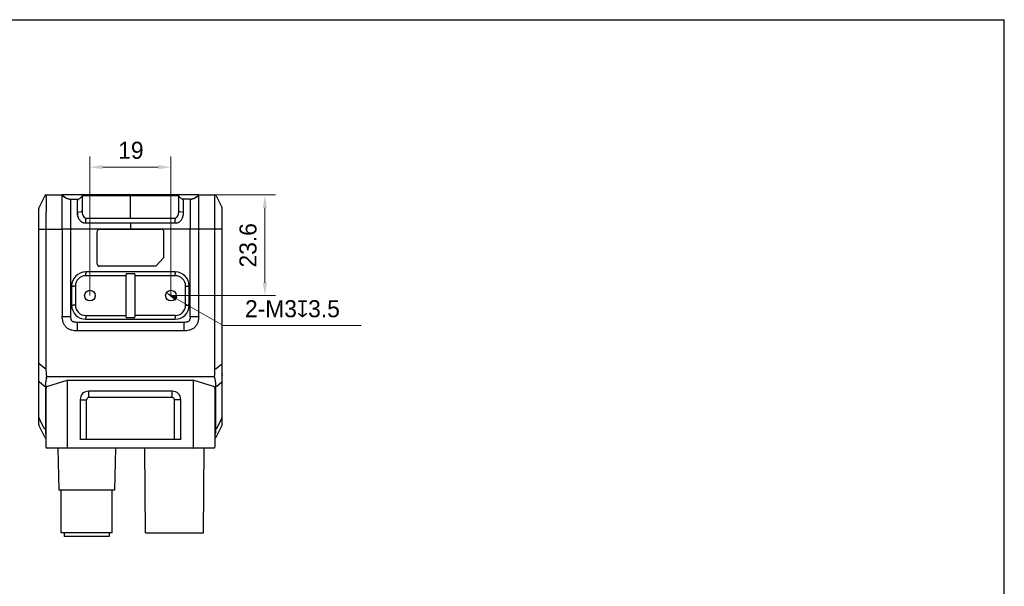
# Model space of a CAD drawing. Header units: millimetres. Extents: x 2329 to 5782, y 1296 to 2780.
# Tile 111 of 123: x 4884 to 5115, y 2385 to 2518. Entities that reach past the tile are written whole.
import ezdxf

# ---------------------------------------------------------------- set-up
doc = ezdxf.new("R2010")
doc.units = ezdxf.units.MM
doc.header["$LTSCALE"] = 0.3
for name, color, linetype in [('08_ALL_DRAFTS', 7, 'Continuous'), ('09_ALL_ROUNDS', 7, 'Continuous'), ('20_ALL_FEATURES', 7, 'Continuous'), ('51__DRAFT_DIMS', 7, 'Continuous')]:
    doc.layers.add(name, color=color, linetype=linetype)
doc.styles.add('尺寸值样式', font='兰亭黑 GBK.TTF', dxfattribs={"height": 4})
doc.dimstyles.new('1直线标注', dxfattribs={"dimtxt": 4, "dimasz": 3, "dimexe": 2.5, "dimexo": 0, "dimtad": 1, "dimdec": 1, "dimdsep": 46, "dimtxsty": '尺寸值样式', "dimcen": 0, "dimclrd": 8, "dimclre": 8, "dimclrt": 7, "dimadec": 0, "dimazin": 0, "dimtp": 0.001, "dimtm": 0.001, "dimtfac": 1, "dimtdec": 1, "dimtmove": 0, "dimatfit": 0, "dimldrblk": '_FILLED', "dimfxl": 1, "dimtolj": 1, "dimlwd": 15, "dimlwe": 15, "dimarcsym": 0})
doc.dimstyles.new('3小圆直径标注', dxfattribs={"dimtxt": 4, "dimasz": 3, "dimexe": 2.5, "dimexo": 0, "dimtad": 1, "dimtoh": 1, "dimdec": 3, "dimdsep": 46, "dimtxsty": '尺寸值样式', "dimcen": 0, "dimclrd": 8, "dimclre": 8, "dimclrt": 7, "dimadec": 0, "dimazin": 0, "dimtp": 0.001, "dimtm": 0.001, "dimtfac": 1, "dimtdec": 3, "dimtofl": 0, "dimtmove": 0, "dimatfit": 0, "dimldrblk": '_FILLED', "dimfxl": 1, "dimtolj": 1, "dimlwd": 15, "dimlwe": 15, "dimarcsym": 0})

# ---------------------------------------------------------------- blocks, each defined once
blk = doc.blocks.new('*D342')
at = {"layer": '51__DRAFT_DIMS', "color": 8, "lineweight": 15}
for p, q in [((4900.94, 2452.91), (4900.94, 2485.56)), ((4919.94, 2452.91), (4919.94, 2485.56)), ((4903.94, 2483.06), (4916.94, 2483.06))]:
    blk.add_line(p, q, dxfattribs=at)
at = {"layer": '51__DRAFT_DIMS', "color": 8}
for points in [[(4903.94, 2483.56), (4903.94, 2482.56), (4900.94, 2483.06)], [(4916.94, 2482.56), (4916.94, 2483.56), (4919.94, 2483.06)]]:
    blk.add_solid(points, dxfattribs=at)
at = {"layer": 'Defpoints', "color": 0}
for p in [(4919.94, 2483.06), (4900.94, 2452.91), (4919.94, 2452.91)]:
    blk.add_point(p, dxfattribs=at)
at = {"layer": '51__DRAFT_DIMS', "color": 7, "insert": (4910.55, 2489.01), "char_height": 4, "attachment_point": 2, "line_spacing_factor": 0.9, "style": '尺寸值样式'}
blk.add_mtext('\\A1;19', dxfattribs=at)
blk = doc.blocks.new('_FILLED')
at = {"color": 0, "linetype": 'ByBlock'}
blk.add_solid([(0, 0), (-1, 0.167), (-1, -0.167)], dxfattribs=at)
blk = doc.blocks.new('*D343')
at = {"layer": '51__DRAFT_DIMS', "color": 8, "lineweight": 15}
for p, q in [((4930.26, 2476.52), (4944.46, 2476.52)), ((4941.96, 2473.52), (4941.96, 2455.91)), ((4919.94, 2452.91), (4944.46, 2452.91))]:
    blk.add_line(p, q, dxfattribs=at)
at = {"layer": '51__DRAFT_DIMS', "color": 8}
for points in [[(4942.46, 2473.52), (4941.46, 2473.52), (4941.96, 2476.52)], [(4941.46, 2455.91), (4942.46, 2455.91), (4941.96, 2452.91)]]:
    blk.add_solid(points, dxfattribs=at)
at = {"layer": 'Defpoints', "color": 0}
for p in [(4930.26, 2476.52), (4919.94, 2452.91), (4941.96, 2452.91)]:
    blk.add_point(p, dxfattribs=at)
at = {"layer": '51__DRAFT_DIMS', "color": 7, "insert": (4936, 2464.71), "char_height": 4, "attachment_point": 2, "rotation": 90, "line_spacing_factor": 0.9, "style": '尺寸值样式'}
blk.add_mtext('\\A1;23.6{}{{\\H0.7x;}{}}', dxfattribs=at)
blk = doc.blocks.new('*D344')
at = {"layer": '51__DRAFT_DIMS', "color": 8, "lineweight": 15}
for p in [(4921.24, 2452.16), (4964.58, 2445.87)]:
    blk.add_line(p, (4932.19, 2445.87), dxfattribs=at)
at = {"layer": '51__DRAFT_DIMS', "color": 8}
blk.add_solid([(4921.49, 2452.59), (4921, 2451.73), (4918.64, 2453.65)], dxfattribs=at)
at = {"layer": 'Defpoints', "color": 0}
for p in [(4918.64, 2453.65), (4921.24, 2452.16)]:
    blk.add_point(p, dxfattribs=at)
at = {"layer": '51__DRAFT_DIMS', "color": 7, "insert": (4937.3, 2451.83), "char_height": 4, "attachment_point": 1, "line_spacing_factor": 0.9, "style": '尺寸值样式'}
blk.add_mtext('\\A1;{2-M3{\\fgdt;x}3.5}', dxfattribs=at)

msp = doc.modelspace()

# ---------------------------------------------------------------- linework, layer by layer
for p in [(4667.38352, 2517.65196), (5115.37902, 1985.80312)]:
    msp.add_line(p, (5115.37902, 2517.65196))
at = {"layer": '08_ALL_DRAFTS'}
for p, q in [((4899.94354, 2457.71523), (4899.94354, 2458.0975)), ((4920.94354, 2457.71523), (4920.94354, 2458.0975)), ((4897.38496, 2455.15666), (4897.0027, 2455.15666)), ((4923.50212, 2455.15666), (4923.88438, 2455.15666)), ((4897.38496, 2450.65666), (4897.0027, 2450.65666)), ((4923.50212, 2450.65666), (4923.88438, 2450.65666)), ((4899.94354, 2448.09808), (4899.94354, 2447.71581)), ((4920.94354, 2448.09808), (4920.94354, 2447.71581))]:
    msp.add_line(p, q, dxfattribs=at)
for centre, radius, start, end in [((4910.87701, 2457.87401), 1.43349, 170.7646719, 180.0077573), ((4910.0095, 2457.87397), 1.43402, 359.993896, 9.2335646), ((4910.87729, 2447.93932), 1.43378, 179.9931192, 189.2343462), ((4910.00885, 2447.93939), 1.43467, 350.7685856, 0.0040425)]:
    msp.add_arc(centre, radius, start, end, dxfattribs=at)
for points, knots in [([(4909.4621, 2458.10407), (4909.47782, 2458.10618), (4909.51865, 2458.10922), (4909.63385, 2458.11516), (4909.83269, 2458.12026), (4910.11903, 2458.12436), (4910.44352, 2458.1257), (4910.76801, 2458.12436), (4911.05435, 2458.12026), (4911.25319, 2458.11516), (4911.36839, 2458.10922), (4911.40922, 2458.10618), (4911.42494, 2458.10407)], [0, 0, 0, 0, 0.024225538, 0.062493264, 0.176258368, 0.32803071, 0.50000041, 0.671970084, 0.823742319, 0.937507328, 0.975774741, 1, 1, 1, 1]), ([(4911.42494, 2447.70924), (4911.40922, 2447.70714), (4911.36839, 2447.70409), (4911.25319, 2447.69815), (4911.05435, 2447.69305), (4910.76801, 2447.68895), (4910.44352, 2447.68761), (4910.11903, 2447.68895), (4909.83269, 2447.69305), (4909.63385, 2447.69815), (4909.51865, 2447.70409), (4909.47782, 2447.70714), (4909.4621, 2447.70924)], [0, 0, 0, 0, 0.024225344, 0.062492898, 0.176257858, 0.328030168, 0.499999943, 0.671969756, 0.823742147, 0.937507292, 0.97577473, 1, 1, 1, 1])]:
    msp.add_open_spline(points, degree=3, knots=knots, dxfattribs=at)
at = {"layer": '09_ALL_ROUNDS'}
for p, q in [((4890.36058, 2476.35343), (4889.01242, 2473.65712)), ((4890.36058, 2476.35343), (4890.36057, 2476.35312)), ((4890.62891, 2476.51927), (4894.44349, 2476.51927)), ((4926.44354, 2476.51927), (4930.25813, 2476.51927)), ((4930.52646, 2476.3531), (4930.52646, 2476.35343)), ((4930.52646, 2476.35343), (4931.87461, 2473.65712)), ((4888.9435, 2422.67309), (4888.9435, 2473.36514)), ((4931.94354, 2422.67224), (4931.94354, 2473.36514)), ((4888.9435, 2468.51927), (4894.4435, 2468.51936)), ((4890.62891, 2468.51927), (4890.62891, 2435.78035)), ((4894.4435, 2468.51936), (4894.4435, 2448.01927)), ((4896.44468, 2448.01927), (4896.4435, 2468.51922)), ((4924.44354, 2448.0194), (4924.44354, 2468.51928)), ((4926.44354, 2448.01927), (4926.44354, 2468.51929)), ((4931.94354, 2468.51927), (4926.44354, 2468.51929)), ((4930.25813, 2435.78035), (4930.25813, 2468.51927)), ((4899.94354, 2458.4489), (4899.94354, 2458.0975)), ((4920.94354, 2458.4489), (4899.94354, 2458.4489)), ((4909.44352, 2457.57381), (4899.94354, 2457.57381)), ((4909.44352, 2447.93949), (4909.44352, 2457.87382)), ((4911.44352, 2457.87382), (4911.44352, 2447.93949)), ((4920.94354, 2457.57381), (4911.44352, 2457.57381)), ((4920.94354, 2458.4489), (4920.94354, 2458.0975)), ((4896.65129, 2455.15666), (4896.65129, 2450.65666)), ((4896.65129, 2455.15666), (4897.0027, 2455.15666)), ((4924.23579, 2455.15666), (4923.88438, 2455.15666)), ((4924.23579, 2450.65666), (4924.23579, 2455.15666)), ((4896.65129, 2450.65666), (4897.0027, 2450.65666)), ((4924.23579, 2450.65666), (4923.88438, 2450.65666)), ((4894.4435, 2448.01927), (4896.44468, 2448.01927)), ((4899.94354, 2448.2395), (4909.44352, 2448.2395)), ((4899.94354, 2447.36441), (4899.94354, 2447.71581)), ((4920.94354, 2448.2395), (4911.44352, 2448.2395)), ((4920.94354, 2447.36441), (4920.94354, 2447.71581)), ((4924.44354, 2448.01927), (4926.44354, 2448.01927)), ((4897.94207, 2446.61927), (4897.94207, 2444.61927)), ((4922.94497, 2446.61927), (4897.94207, 2446.61927)), ((4899.94354, 2447.36441), (4920.94354, 2447.36441)), ((4922.94497, 2446.61927), (4922.94497, 2444.61927)), ((4922.94497, 2444.61927), (4897.94207, 2444.61927)), ((4888.9435, 2436.8972), (4889.01242, 2436.8972)), ((4890.36058, 2435.78035), (4889.01242, 2436.8972)), ((4930.52646, 2435.78035), (4931.87461, 2436.8972)), ((4931.87461, 2436.8972), (4931.94354, 2436.8972)), ((4890.62891, 2435.78035), (4890.36058, 2435.78035)), ((4930.1446, 2433.85774), (4890.74244, 2433.85774)), ((4930.25813, 2435.78035), (4930.52646, 2435.78035)), ((4890.21058, 2431.66197), (4889.01242, 2432.65455)), ((4890.47891, 2431.54471), (4890.47891, 2421.6252)), ((4930.40813, 2431.54471), (4930.40813, 2421.6252)), ((4930.67646, 2431.66197), (4931.87461, 2432.65455)), ((4888.94972, 2422.58345), (4888.95073, 2422.57645)), ((4888.95073, 2422.57645), (4888.95982, 2422.52832)), ((4888.95982, 2422.52832), (4888.97258, 2422.48069)), ((4890.21058, 2421.74246), (4889.01242, 2424.13877)), ((4889.01242, 2422.38141), (4889.01264, 2422.38098)), ((4890.36058, 2419.6851), (4889.01242, 2422.38141)), ((4930.52646, 2419.6851), (4931.87461, 2422.38141)), ((4930.67646, 2421.74246), (4931.87461, 2424.13877)), ((4931.87461, 2422.38141), (4931.87439, 2422.38098))]:
    msp.add_line(p, q, dxfattribs=at)
for points in [[(4888.97258, 2422.48069), (4888.98903, 2422.43385), (4889.00651, 2422.39405)], [(4931.87472, 2422.38162), (4931.89399, 2422.42388), (4931.91165, 2422.47184), (4931.92552, 2422.52105), (4931.93549, 2422.5712), (4931.93703, 2422.58142)]]:
    msp.add_lwpolyline(points, dxfattribs=at)
for centre, radius, start, end in [((4890.62891, 2476.21927), 0.3, 90, 153.4349488), ((4930.25813, 2476.21927), 0.3, 26.5650512, 90), ((4889.59637, 2473.36514), 0.65288, 153.4349488, 180), ((4931.29066, 2473.36514), 0.65288, 0, 26.5650512), ((4899.94354, 2455.15666), 3.29225, 90, 180), ((4920.94354, 2455.15666), 3.29225, 0, 90), ((4899.94354, 2450.65666), 3.29225, 180, 270), ((4920.94354, 2450.65666), 3.29225, 270, 0), ((4889.59594, 2422.67328), 0.65243, 180, 205.3352969), ((4931.29066, 2422.67339), 0.65288, 333.4925055, 0), ((4897.05485, 2421.51015), 6.58117, 188.2616507, 192.3192853), ((4923.84439, 2421.50793), 6.56877, 347.7678411, 351.8379183), ((4890.62891, 2419.81927), 0.3, 206.5650512, 270), ((4930.25813, 2419.81927), 0.3, 270, 333.4349488)]:
    msp.add_arc(centre, radius, start, end, dxfattribs=at)
for points, knots in [([(4890.62891, 2476.51927), (4890.62925, 2476.51136), (4890.62928, 2476.45344), (4890.63413, 2476.24644), (4890.63753, 2475.73756), (4890.64109, 2474.8067), (4890.63581, 2473.47878), (4890.63107, 2471.8959), (4890.62892, 2470.21799), (4890.62891, 2469.08629), (4890.62891, 2468.51927)], [0, 0, 0, 0, 0.002968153, 0.021713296, 0.07765168, 0.193786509, 0.37078991, 0.575615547, 0.787367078, 1, 1, 1, 1]), ([(4930.25813, 2468.51927), (4930.25813, 2469.08654), (4930.25809, 2470.21872), (4930.25606, 2471.89703), (4930.25164, 2473.25903), (4930.24842, 2474.27671), (4930.24717, 2474.92613), (4930.24804, 2475.45591), (4930.25016, 2475.85781), (4930.25286, 2476.13653), (4930.25478, 2476.32371), (4930.25715, 2476.4236), (4930.25697, 2476.49215), (4930.25857, 2476.50369), (4930.25788, 2476.52052), (4930.25813, 2476.51927)], [0, 0, 0, 0, 0.212724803, 0.424562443, 0.629368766, 0.72345963, 0.806214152, 0.872836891, 0.922296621, 0.956516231, 0.978262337, 0.990720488, 0.997028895, 0.999520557, 1, 1, 1, 1]), ([(4897.94207, 2444.61927), (4897.74089, 2444.61927), (4897.32384, 2444.6377), (4896.67431, 2444.74427), (4896.11602, 2444.94162), (4895.67517, 2445.20063), (4895.35923, 2445.46131), (4895.08945, 2445.76972), (4894.81803, 2446.20295), (4894.60472, 2446.75555), (4894.4796, 2447.40181), (4894.44914, 2447.81817), (4894.4435, 2448.01927)], [0, 0, 0, 0, 0.108606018, 0.224923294, 0.354312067, 0.425458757, 0.500019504, 0.574430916, 0.645661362, 0.77506817, 0.891397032, 1, 1, 1, 1]), ([(4897.94207, 2446.61927), (4897.81079, 2446.61927), (4897.56181, 2446.62937), (4897.26448, 2446.67462), (4897.06015, 2446.73357), (4896.91162, 2446.79273), (4896.76264, 2446.88394), (4896.66118, 2447.02343), (4896.59629, 2447.16184), (4896.52842, 2447.35628), (4896.47013, 2447.64534), (4896.45002, 2447.88966), (4896.44468, 2448.01927)], [0, 0, 0, 0, 0.162803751, 0.30860105, 0.371676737, 0.42603228, 0.506935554, 0.58419699, 0.635775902, 0.696439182, 0.839122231, 1, 1, 1, 1]), ([(4924.44238, 2448.01942), (4924.4371, 2447.88977), (4924.41676, 2447.64551), (4924.35883, 2447.35628), (4924.29063, 2447.16181), (4924.22565, 2447.02345), (4924.1245, 2446.88388), (4923.97551, 2446.79295), (4923.82703, 2446.73366), (4923.62265, 2446.67456), (4923.32524, 2446.6294), (4923.07625, 2446.61927), (4922.94497, 2446.61927)], [0, 0, 0, 0, 0.160910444, 0.303528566, 0.364308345, 0.415964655, 0.493047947, 0.573879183, 0.628267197, 0.691403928, 0.837195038, 1, 1, 1, 1]), ([(4926.44354, 2448.01927), (4926.43779, 2447.81817), (4926.40748, 2447.40177), (4926.28223, 2446.75576), (4926.06938, 2446.2032), (4925.79786, 2445.77004), (4925.52798, 2445.46147), (4925.21179, 2445.20055), (4924.7711, 2444.94129), (4924.2126, 2444.74448), (4923.56328, 2444.63765), (4923.14617, 2444.61927), (4922.94497, 2444.61927)], [0, 0, 0, 0, 0.108604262, 0.224941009, 0.354222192, 0.425458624, 0.499975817, 0.574524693, 0.645769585, 0.775052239, 0.891382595, 1, 1, 1, 1]), ([(4890.62891, 2435.78035), (4890.62891, 2435.45911), (4890.63519, 2434.81623), (4890.69908, 2434.176), (4890.74244, 2433.85774)], [0, 0, 0, 0, 0.500032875, 1, 1, 1, 1]), ([(4890.7368, 2433.5042), (4890.74299, 2433.55799), (4890.74858, 2433.67604), (4890.7459, 2433.79402), (4890.74244, 2433.85774)], [0, 0, 0, 0, 0.45900125, 1, 1, 1, 1]), ([(4930.1446, 2433.85774), (4930.14115, 2433.794), (4930.13846, 2433.67601), (4930.14403, 2433.55796), (4930.15023, 2433.50419)], [0, 0, 0, 0, 0.54115885, 1, 1, 1, 1]), ([(4930.1446, 2433.85774), (4930.18796, 2434.176), (4930.25185, 2434.81623), (4930.25813, 2435.45911), (4930.25813, 2435.78035)], [0, 0, 0, 0, 0.499967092, 1, 1, 1, 1]), ([(4888.9435, 2432.86101), (4888.9435, 2432.82518), (4888.95595, 2432.75129), (4888.99071, 2432.68526), (4889.01242, 2432.65455)], [0, 0, 0, 0, 0.48792982, 1, 1, 1, 1]), ([(4890.47891, 2431.54471), (4890.45146, 2431.54471), (4890.35309, 2431.55379), (4890.25215, 2431.60318), (4890.21058, 2431.66197)], [0, 0, 0, 0, 0.275945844, 1, 1, 1, 1]), ([(4890.7368, 2433.50419), (4890.69052, 2433.34397), (4890.60992, 2433.0213), (4890.52464, 2432.53132), (4890.4814, 2432.03813), (4890.47891, 2431.70903), (4890.47891, 2431.54471)], [0, 0, 0, 0, 0.252219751, 0.502508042, 0.75147474, 1, 1, 1, 1]), ([(4930.15024, 2433.50419), (4930.19652, 2433.34398), (4930.2771, 2433.0213), (4930.36242, 2432.53132), (4930.40563, 2432.03813), (4930.40813, 2431.70903), (4930.40813, 2431.54471)], [0, 0, 0, 0, 0.252219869, 0.502509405, 0.751475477, 1, 1, 1, 1]), ([(4930.67646, 2431.66197), (4930.66352, 2431.64367), (4930.59194, 2431.57218), (4930.48546, 2431.54471), (4930.40813, 2431.54471)], [0, 0, 0, 0, 0.224689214, 1, 1, 1, 1]), ([(4931.87461, 2432.65455), (4931.89632, 2432.68526), (4931.93109, 2432.75129), (4931.94354, 2432.82518), (4931.94354, 2432.86101)], [0, 0, 0, 0, 0.51207018, 1, 1, 1, 1]), ([(4888.9435, 2424.34523), (4888.9435, 2424.3094), (4888.95595, 2424.23551), (4888.99071, 2424.16948), (4889.01242, 2424.13877)], [0, 0, 0, 0, 0.48792982, 1, 1, 1, 1]), ([(4931.87461, 2424.13877), (4931.89632, 2424.16948), (4931.93109, 2424.23551), (4931.94354, 2424.3094), (4931.94354, 2424.34523)], [0, 0, 0, 0, 0.51207018, 1, 1, 1, 1]), ([(4890.47891, 2421.6252), (4890.45146, 2421.6252), (4890.35309, 2421.63429), (4890.25215, 2421.68367), (4890.21058, 2421.74246)], [0, 0, 0, 0, 0.275945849, 1, 1, 1, 1]), ([(4890.47891, 2421.6252), (4890.47891, 2421.44816), (4890.48199, 2421.0935), (4890.51657, 2420.74007), (4890.54198, 2420.56447)], [0, 0, 0, 0, 0.499452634, 1, 1, 1, 1]), ([(4930.40813, 2421.6252), (4930.40813, 2421.44998), (4930.40512, 2421.09899), (4930.37146, 2420.74916), (4930.34662, 2420.57534)], [0, 0, 0, 0, 0.49946854, 1, 1, 1, 1]), ([(4930.67646, 2421.74246), (4930.66352, 2421.72416), (4930.59194, 2421.65267), (4930.48546, 2421.6252), (4930.40813, 2421.6252)], [0, 0, 0, 0, 0.224689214, 1, 1, 1, 1])]:
    msp.add_open_spline(points, degree=3, knots=knots, dxfattribs=at)
at = {"layer": '20_ALL_FEATURES'}
for p, q in [((4926.44354, 2476.51927), (4894.44349, 2476.51927)), ((4894.4435, 2468.51936), (4894.4435, 2476.51928)), ((4894.47522, 2476.47772), (4894.46266, 2476.494)), ((4894.48787, 2476.46155), (4894.47522, 2476.47772)), ((4894.50062, 2476.44547), (4894.48787, 2476.46155)), ((4894.51346, 2476.42951), (4894.50062, 2476.44547)), ((4894.54599, 2476.39007), (4894.53291, 2476.40576)), ((4894.55916, 2476.3745), (4894.54599, 2476.39007)), ((4894.57242, 2476.35903), (4894.55916, 2476.3745)), ((4894.58578, 2476.34369), (4894.57242, 2476.35903)), ((4894.59922, 2476.32847), (4894.58578, 2476.34369)), ((4894.61275, 2476.31337), (4894.59922, 2476.32847)), ((4894.62637, 2476.29839), (4894.61275, 2476.31337)), ((4894.64008, 2476.28354), (4894.62637, 2476.29839)), ((4894.65388, 2476.26881), (4894.64008, 2476.28354)), ((4894.66776, 2476.25421), (4894.65388, 2476.26881)), ((4894.68172, 2476.23975), (4894.66776, 2476.25421)), ((4894.69577, 2476.22541), (4894.68172, 2476.23975)), ((4894.7099, 2476.21121), (4894.69577, 2476.22541)), ((4894.72411, 2476.19715), (4894.7099, 2476.21121)), ((4894.7384, 2476.18322), (4894.72411, 2476.19715)), ((4894.75277, 2476.16943), (4894.7384, 2476.18322)), ((4894.76722, 2476.15578), (4894.75277, 2476.16943)), ((4894.78175, 2476.14227), (4894.76722, 2476.15578)), ((4894.79635, 2476.1289), (4894.78175, 2476.14227)), ((4894.81102, 2476.11568), (4894.79635, 2476.1289)), ((4894.82577, 2476.1026), (4894.81102, 2476.11568)), ((4894.84059, 2476.08966), (4894.82577, 2476.1026)), ((4894.85549, 2476.07687), (4894.84059, 2476.08966)), ((4894.87045, 2476.06423), (4894.85549, 2476.07687)), ((4894.88548, 2476.05174), (4894.87045, 2476.06423)), ((4894.90057, 2476.0394), (4894.88548, 2476.05174)), ((4894.91574, 2476.0272), (4894.90057, 2476.0394)), ((4894.93096, 2476.01516), (4894.91574, 2476.0272)), ((4894.94625, 2476.00327), (4894.93096, 2476.01516)), ((4894.98474, 2475.97421), (4894.9693, 2475.98572)), ((4895.00024, 2475.96286), (4894.98474, 2475.97421)), ((4895.0158, 2475.95166), (4895.00024, 2475.96286)), ((4895.03141, 2475.94061), (4895.0158, 2475.95166)), ((4895.04707, 2475.92972), (4895.03141, 2475.94061)), ((4895.06279, 2475.91898), (4895.04707, 2475.92972)), ((4895.07856, 2475.9084), (4895.06279, 2475.91898)), ((4895.09437, 2475.89798), (4895.07856, 2475.9084)), ((4895.11024, 2475.88771), (4895.09437, 2475.89798)), ((4895.12615, 2475.8776), (4895.11024, 2475.88771)), ((4895.14211, 2475.86765), (4895.12615, 2475.8776)), ((4895.15811, 2475.85785), (4895.14211, 2475.86765)), ((4895.17415, 2475.84821), (4895.15811, 2475.85785)), ((4895.19023, 2475.83872), (4895.17415, 2475.84821)), ((4895.20635, 2475.82939), (4895.19023, 2475.83872)), ((4895.2225, 2475.82022), (4895.20635, 2475.82939)), ((4895.2387, 2475.8112), (4895.2225, 2475.82022)), ((4895.25492, 2475.80234), (4895.2387, 2475.8112)), ((4895.27118, 2475.79364), (4895.25492, 2475.80234)), ((4895.28747, 2475.78509), (4895.27118, 2475.79364)), ((4895.32831, 2475.7644), (4895.31195, 2475.77256)), ((4895.34469, 2475.75639), (4895.32831, 2475.7644)), ((4895.36108, 2475.74854), (4895.34469, 2475.75639)), ((4895.37748, 2475.74085), (4895.36108, 2475.74854)), ((4895.39389, 2475.73332), (4895.37748, 2475.74085)), ((4895.41031, 2475.72594), (4895.39389, 2475.73332)), ((4895.42674, 2475.71872), (4895.41031, 2475.72594)), ((4895.44317, 2475.71165), (4895.42674, 2475.71872)), ((4895.4596, 2475.70473), (4895.44317, 2475.71165)), ((4895.47603, 2475.69797), (4895.4596, 2475.70473)), ((4895.49246, 2475.69136), (4895.47603, 2475.69797)), ((4895.50888, 2475.6849), (4895.49246, 2475.69136)), ((4895.5253, 2475.67858), (4895.50888, 2475.6849)), ((4895.54171, 2475.67242), (4895.5253, 2475.67858)), ((4895.55811, 2475.66641), (4895.54171, 2475.67242)), ((4895.5745, 2475.66054), (4895.55811, 2475.66641)), ((4895.59087, 2475.65481), (4895.5745, 2475.66054)), ((4895.60722, 2475.64923), (4895.59087, 2475.65481)), ((4895.62356, 2475.64379), (4895.60722, 2475.64923)), ((4895.63988, 2475.6385), (4895.62356, 2475.64379)), ((4895.65617, 2475.63334), (4895.63988, 2475.6385)), ((4895.67244, 2475.62832), (4895.65617, 2475.63334)), ((4895.68869, 2475.62344), (4895.67244, 2475.62832)), ((4895.7049, 2475.6187), (4895.68869, 2475.62344)), ((4895.72108, 2475.61409), (4895.7049, 2475.6187)), ((4895.73724, 2475.60961), (4895.72108, 2475.61409)), ((4895.77746, 2475.599), (4895.7614, 2475.60314)), ((4895.79348, 2475.59497), (4895.77746, 2475.599)), ((4895.80946, 2475.59108), (4895.79348, 2475.59497)), ((4895.8254, 2475.58731), (4895.80946, 2475.59108)), ((4895.8413, 2475.58366), (4895.8254, 2475.58731)), ((4895.85714, 2475.58014), (4895.8413, 2475.58366)), ((4895.87294, 2475.57673), (4895.85714, 2475.58014)), ((4895.88869, 2475.57344), (4895.87294, 2475.57673)), ((4895.90439, 2475.57027), (4895.88869, 2475.57344)), ((4895.92003, 2475.56722), (4895.90439, 2475.57027)), ((4895.93561, 2475.56428), (4895.92003, 2475.56722)), ((4895.95114, 2475.56145), (4895.93561, 2475.56428)), ((4895.96661, 2475.55873), (4895.95114, 2475.56145)), ((4895.98202, 2475.55612), (4895.96661, 2475.55873)), ((4895.99737, 2475.55361), (4895.98202, 2475.55612)), ((4896.01265, 2475.55121), (4895.99737, 2475.55361)), ((4896.02787, 2475.54891), (4896.01265, 2475.55121)), ((4896.04302, 2475.54672), (4896.02787, 2475.54891)), ((4896.0581, 2475.54462), (4896.04302, 2475.54672)), ((4896.0731, 2475.54262), (4896.0581, 2475.54462)), ((4896.4435, 2475.51927), (4898.33053, 2475.51927)), ((4898.94007, 2476.10878), (4898.04041, 2475.23929)), ((4899.10916, 2476.09911), (4899.10916, 2472.61415)), ((4899.96498, 2476.34158), (4899.96498, 2476.34273)), ((4910.44352, 2471.08982), (4910.44352, 2476.51927)), ((4920.92205, 2476.34158), (4920.92205, 2476.34273)), ((4921.77786, 2472.6172), (4921.77787, 2476.09944)), ((4922.84651, 2475.2394), (4921.94697, 2476.10878)), ((4924.44354, 2475.51927), (4922.55651, 2475.51927)), ((4924.77231, 2475.53754), (4924.75705, 2475.53584)), ((4924.78931, 2475.53953), (4924.77231, 2475.53754)), ((4924.80641, 2475.54165), (4924.78931, 2475.53953)), ((4924.8236, 2475.5439), (4924.80641, 2475.54165)), ((4924.86701, 2475.55009), (4924.84958, 2475.54751)), ((4924.88453, 2475.55279), (4924.86701, 2475.55009)), ((4924.90213, 2475.55564), (4924.88453, 2475.55279)), ((4924.91982, 2475.55862), (4924.90213, 2475.55564)), ((4924.93759, 2475.56175), (4924.91982, 2475.55862)), ((4924.95544, 2475.56503), (4924.93759, 2475.56175)), ((4924.97336, 2475.56845), (4924.95544, 2475.56503)), ((4924.99136, 2475.57202), (4924.97336, 2475.56845)), ((4925.00943, 2475.57575), (4924.99136, 2475.57202)), ((4925.02756, 2475.57963), (4925.00943, 2475.57575)), ((4925.04576, 2475.58367), (4925.02756, 2475.57963)), ((4925.06403, 2475.58787), (4925.04576, 2475.58367)), ((4925.08235, 2475.59223), (4925.06403, 2475.58787)), ((4925.10073, 2475.59676), (4925.08235, 2475.59223)), ((4925.11916, 2475.60146), (4925.10073, 2475.59676)), ((4925.13765, 2475.60633), (4925.11916, 2475.60146)), ((4925.15618, 2475.61137), (4925.13765, 2475.60633)), ((4925.17476, 2475.61658), (4925.15618, 2475.61137)), ((4925.19338, 2475.62198), (4925.17476, 2475.61658)), ((4925.21204, 2475.62755), (4925.19338, 2475.62198)), ((4925.23073, 2475.6333), (4925.21204, 2475.62755)), ((4925.27761, 2475.64849), (4925.25884, 2475.64228)), ((4925.29641, 2475.6549), (4925.27761, 2475.64849)), ((4925.31523, 2475.66149), (4925.29641, 2475.6549)), ((4926.23033, 2476.26582), (4926.21435, 2476.24908)), ((4926.24619, 2476.28273), (4926.23033, 2476.26582)), ((4926.26195, 2476.2998), (4926.24619, 2476.28273)), ((4926.27759, 2476.31704), (4926.26195, 2476.2998)), ((4926.29311, 2476.33444), (4926.27759, 2476.31704)), ((4926.30851, 2476.352), (4926.29311, 2476.33444)), ((4926.32379, 2476.36972), (4926.30851, 2476.352)), ((4926.33895, 2476.38759), (4926.32379, 2476.36972)), ((4926.35399, 2476.40561), (4926.33895, 2476.38759)), ((4926.36891, 2476.42378), (4926.35399, 2476.40561)), ((4926.3837, 2476.44209), (4926.36891, 2476.42378)), ((4926.39836, 2476.46054), (4926.3837, 2476.44209)), ((4926.4129, 2476.47913), (4926.39836, 2476.46054)), ((4926.42731, 2476.49785), (4926.4129, 2476.47913)), ((4926.44354, 2468.51928), (4926.44354, 2476.51926)), ((4897.99347, 2471.88025), (4897.99349, 2475.15219)), ((4922.89354, 2471.88109), (4922.89354, 2475.14685)), ((4898.89703, 2472.59354), (4897.99349, 2472.37501)), ((4899.96507, 2471.08982), (4899.96508, 2470.86221)), ((4899.96507, 2471.08982), (4920.92196, 2471.08982)), ((4920.92196, 2471.08982), (4920.92195, 2470.86221)), ((4922.89354, 2472.37501), (4921.99, 2472.59354)), ((4926.44354, 2468.51929), (4894.4435, 2468.51936)), ((4899.93431, 2469.94324), (4899.93725, 2470.01013)), ((4920.94351, 2469.86892), (4899.94194, 2469.86892)), ((4903.29354, 2468.49404), (4917.59354, 2468.49404)), ((4910.44352, 2469.86892), (4910.44352, 2468.51925)), ((4920.95282, 2469.94324), (4920.94978, 2470.01027)), ((4902.59354, 2467.79404), (4902.59354, 2460.49404)), ((4918.29354, 2461.81293), (4918.29354, 2467.79404)), ((4918.29354, 2461.81293), (4916.37886, 2459.79404)), ((4916.37886, 2459.79404), (4903.29354, 2459.79404)), ((4899.94354, 2457.57381), (4899.94354, 2457.71523)), ((4920.94354, 2457.57381), (4920.94354, 2457.71523)), ((4897.52638, 2455.15666), (4897.38496, 2455.15666)), ((4897.52638, 2455.15666), (4897.52638, 2450.65666)), ((4923.3607, 2450.65666), (4923.3607, 2455.15666)), ((4923.3607, 2455.15666), (4923.50212, 2455.15666)), ((4897.52638, 2450.65666), (4897.38496, 2450.65666)), ((4923.3607, 2450.65666), (4923.50212, 2450.65666)), ((4899.94354, 2448.2395), (4899.94354, 2448.09808)), ((4920.94354, 2448.2395), (4920.94354, 2448.09808)), ((4888.9435, 2434.07291), (4888.9435, 2434.19861)), ((4931.94354, 2434.73928), (4931.94354, 2434.59732)), ((4931.94354, 2434.21195), (4931.94354, 2434.08885)), ((4895.50173, 2432.96334), (4891.00173, 2431.61334)), ((4895.6454, 2417.12585), (4895.6454, 2432.98443)), ((4925.2454, 2432.98443), (4895.6454, 2432.98443)), ((4925.2454, 2417.12585), (4925.2454, 2432.98443)), ((4929.88907, 2431.61334), (4925.38907, 2432.96334)), ((4890.6454, 2417.32585), (4890.6454, 2431.13443)), ((4900.6454, 2428.9823), (4900.6454, 2430.4823)), ((4920.2454, 2430.4823), (4900.6454, 2430.4823)), ((4920.2454, 2428.9823), (4920.2454, 2430.4823)), ((4930.2454, 2431.13493), (4930.2454, 2417.32585)), ((4898.6454, 2428.4823), (4898.6454, 2419.26727)), ((4898.6454, 2428.4823), (4900.1454, 2428.4823)), ((4900.1454, 2419.12585), (4900.1454, 2428.4823)), ((4920.2454, 2428.9823), (4900.6454, 2428.9823)), ((4922.2454, 2428.4823), (4920.7454, 2428.4823)), ((4920.7454, 2419.26727), (4920.7454, 2428.4823)), ((4922.2454, 2419.26727), (4922.2454, 2428.4823)), ((4888.9435, 2423.43107), (4888.9435, 2423.43076)), ((4931.94355, 2423.42973), (4931.94354, 2423.4305)), ((4931.94354, 2423.42903), (4931.94354, 2423.42965)), ((4921.95643, 2419.12585), (4898.93437, 2419.12585)), ((4930.0454, 2417.12585), (4890.8454, 2417.12585)), ((4893.40329, 2417.12585), (4893.66286, 2407.21343)), ((4906.92242, 2417.12585), (4906.66286, 2407.21343)), ((4913.96285, 2397.22585), (4913.78919, 2417.12585)), ((4927.56285, 2397.22585), (4927.73652, 2417.12585)), ((4906.66283, 2407.21343), (4893.66288, 2407.21343)), ((4894.16286, 2397.21343), (4894.16286, 2407.21343)), ((4906.16286, 2397.21343), (4906.16286, 2407.21343)), ((4906.16286, 2397.21343), (4894.16286, 2397.21343)), ((4894.91285, 2397.21343), (4894.91285, 2396.41343)), ((4905.41285, 2397.21343), (4905.41285, 2396.41343)), ((4913.96285, 2397.22585), (4927.56285, 2397.22585)), ((4905.41285, 2396.41343), (4894.91285, 2396.41343))]:
    msp.add_line(p, q, dxfattribs=at)
for points in [[(4894.46266, 2476.494), (4894.4502, 2476.51038), (4894.44351, 2476.51926)], [(4894.53291, 2476.40576), (4894.51992, 2476.42157), (4894.51346, 2476.42951)], [(4894.9693, 2475.98572), (4894.95392, 2475.99738), (4894.94625, 2476.00327)], [(4895.31195, 2475.77256), (4895.29562, 2475.78087), (4895.28747, 2475.78509)], [(4895.7614, 2475.60314), (4895.7453, 2475.60742), (4895.73724, 2475.60961)], [(4896.09269, 2475.54015), (4896.08058, 2475.54166), (4896.0731, 2475.54262)], [(4899.76349, 2476.33819), (4899.75114, 2476.33757), (4899.70574, 2476.33496), (4899.66266, 2476.33201), (4899.62132, 2476.32872), (4899.58178, 2476.32511), (4899.54385, 2476.32119), (4899.50678, 2476.31689), (4899.47056, 2476.31221), (4899.43523, 2476.30712), (4899.40022, 2476.30151), (4899.36545, 2476.29532), (4899.33108, 2476.28851), (4899.29698, 2476.28099), (4899.2633, 2476.27271), (4899.22994, 2476.26357), (4899.19641, 2476.2533), (4899.16284, 2476.24174), (4899.12932, 2476.2287), (4899.09537, 2476.2137), (4899.06122, 2476.19643), (4899.02711, 2476.17653), (4898.99271, 2476.15316), (4898.95839, 2476.12564), (4898.94036, 2476.10906)], [(4899.95678, 2476.34273), (4899.90624, 2476.34237), (4899.85513, 2476.34145), (4899.80371, 2476.3399), (4899.76324, 2476.33818)], [(4921.12375, 2476.33818), (4921.09371, 2476.3395), (4921.04254, 2476.34118), (4920.99156, 2476.34222), (4920.94107, 2476.3427), (4899.95678, 2476.34273)], [(4921.94674, 2476.109), (4921.91109, 2476.14032), (4921.87305, 2476.16806), (4921.83507, 2476.19132), (4921.79758, 2476.21088), (4921.76008, 2476.22772), (4921.72283, 2476.24223), (4921.68607, 2476.25476), (4921.6491, 2476.26586), (4921.61192, 2476.27572), (4921.57473, 2476.28447), (4921.53704, 2476.29235), (4921.49889, 2476.29943), (4921.46036, 2476.3058), (4921.42096, 2476.31159), (4921.38084, 2476.31682), (4921.33991, 2476.32155), (4921.29735, 2476.32587), (4921.25301, 2476.32978), (4921.20685, 2476.33327), (4921.15811, 2476.33636), (4921.12356, 2476.33819)], [(4924.84958, 2475.54751), (4924.83224, 2475.54507), (4924.8236, 2475.5439)], [(4925.25884, 2475.64228), (4925.2401, 2475.63625), (4925.23073, 2475.6333)], [(4926.21435, 2476.24908), (4926.19825, 2476.23252), (4926.19017, 2476.22431), (4926.18205, 2476.21613), (4926.17391, 2476.20801), (4926.16574, 2476.19992), (4926.15755, 2476.19189), (4926.14932, 2476.18389), (4926.14108, 2476.17595), (4926.1328, 2476.16805), (4926.1245, 2476.16019), (4926.11618, 2476.15238), (4926.10783, 2476.14462), (4926.09945, 2476.13691), (4926.09105, 2476.12924), (4926.08263, 2476.12162), (4926.07418, 2476.11404), (4926.0657, 2476.10652), (4926.0572, 2476.09904), (4926.04868, 2476.09161), (4926.04014, 2476.08423), (4926.03157, 2476.0769), (4926.02298, 2476.06961), (4926.01436, 2476.06238), (4926.00573, 2476.05519), (4925.99707, 2476.04805), (4925.98839, 2476.04096), (4925.97968, 2476.03393), (4925.97096, 2476.02694), (4925.96221, 2476.02), (4925.95345, 2476.01311), (4925.94466, 2476.00627), (4925.93585, 2475.99948), (4925.92702, 2475.99274), (4925.91817, 2475.98606), (4925.90931, 2475.97942), (4925.90042, 2475.97283), (4925.89151, 2475.9663), (4925.88259, 2475.95981), (4925.87364, 2475.95338), (4925.86468, 2475.94699), (4925.8557, 2475.94066), (4925.8467, 2475.93438), (4925.83768, 2475.92815), (4925.82865, 2475.92198), (4925.8196, 2475.91585), (4925.81053, 2475.90978), (4925.80145, 2475.90375), (4925.79235, 2475.89778), (4925.78324, 2475.89186), (4925.7741, 2475.88599), (4925.76496, 2475.88018), (4925.7558, 2475.87441), (4925.74662, 2475.8687), (4925.73743, 2475.86304), (4925.72823, 2475.85743), (4925.71901, 2475.85187), (4925.70978, 2475.84636), (4925.70054, 2475.84091), (4925.69128, 2475.83551), (4925.68201, 2475.83015), (4925.67273, 2475.82485), (4925.66343, 2475.81961), (4925.65413, 2475.81441), (4925.64481, 2475.80927), (4925.63548, 2475.80417), (4925.62615, 2475.79913), (4925.6168, 2475.79414), (4925.60744, 2475.7892), (4925.59807, 2475.78432), (4925.58869, 2475.77948), (4925.5793, 2475.77469), (4925.56991, 2475.76996), (4925.5605, 2475.76528), (4925.55109, 2475.76065), (4925.54168, 2475.75607), (4925.53226, 2475.75154), (4925.52283, 2475.74707), (4925.51341, 2475.74265), (4925.50397, 2475.73827), (4925.49454, 2475.73395), (4925.4851, 2475.72969), (4925.47566, 2475.72547), (4925.46622, 2475.72131), (4925.45678, 2475.71719), (4925.44733, 2475.71313), (4925.43789, 2475.70912), (4925.42845, 2475.70515), (4925.419, 2475.70124), (4925.40956, 2475.69738), (4925.40011, 2475.69357), (4925.39067, 2475.68981), (4925.38123, 2475.6861), (4925.37179, 2475.68244), (4925.36236, 2475.67882), (4925.35292, 2475.67526), (4925.3435, 2475.67174), (4925.33407, 2475.66828), (4925.32465, 2475.66486), (4925.31523, 2475.66149)], [(4926.44351, 2476.51926), (4926.43447, 2476.50726), (4926.42731, 2476.49785)], [(4891.00174, 2431.61335), (4890.94763, 2431.59363), (4890.89186, 2431.56535), (4890.84009, 2431.53045), (4890.79341, 2431.48962), (4890.75211, 2431.44317), (4890.71663, 2431.39167), (4890.68763, 2431.33559), (4890.66567, 2431.27535), (4890.65135, 2431.21145), (4890.6455, 2431.14455), (4890.6454, 2431.13491)], [(4895.6454, 2432.98443), (4895.60102, 2432.98246), (4895.5507, 2432.97538), (4895.50173, 2432.96334)], [(4925.38909, 2432.96334), (4925.37743, 2432.96668), (4925.32891, 2432.97741), (4925.28016, 2432.98322), (4925.2454, 2432.98443)], [(4930.2454, 2431.13493), (4930.24034, 2431.20544), (4930.22658, 2431.27033), (4930.2051, 2431.33114), (4930.17665, 2431.3875), (4930.14193, 2431.439), (4930.10172, 2431.48527), (4930.05643, 2431.52598), (4930.00642, 2431.56086), (4929.95272, 2431.58939), (4929.89653, 2431.61104), (4929.88909, 2431.61334)]]:
    msp.add_lwpolyline(points, dxfattribs=at)
for centre in [(4900.94354, 2452.90666), (4919.94354, 2452.90666)]:
    msp.add_circle(centre, 1.25, dxfattribs=at)
for centre, radius, start, end in [((4896.82552, 2478.30372), 2.97629, 216.8381858, 220.809096), ((4896.41401, 2478.16019), 2.63967, 261.6209917, 263.0082851), ((4896.42535, 2478.25517), 2.73533, 263.0145821, 265.3805179), ((4896.43237, 2478.33665), 2.81711, 265.3716691, 265.8911005), ((4896.44174, 2478.49082), 2.97155, 265.923996, 270.0338806), ((4899.95972, 2472.69155), 3.65027, 92.851528, 94.4787623), ((4899.76678, 2476.27086), 0.0674, 80.3059121, 92.798469), ((4920.92323, 2472.14764), 4.19394, 88.5497494, 90.0160881), ((4920.95099, 2473.13997), 3.20122, 87.1724124, 88.5969829), ((4921.12026, 2476.27091), 0.06735, 87.1882543, 99.6988897), ((4920.92875, 2472.72096), 3.62082, 86.9392424, 87.1479455), ((4924.44525, 2478.49275), 2.97349, 269.9670014, 274.0201701), ((4924.45809, 2478.29314), 2.77347, 274.0447539, 276.1882712), ((4924.46974, 2478.18483), 2.66453, 276.1901358, 278.1525691), ((4924.06464, 2478.30127), 2.97233, 319.0766013, 323.1636254), ((4898.16714, 2475.10841), 0.18208, 134.1059202, 139.7765109), ((4900.94837, 2472.33227), 2.9549, 180.0021331, 182.1516643), ((4900.93335, 2472.33224), 2.93988, 182.1619886, 189.042061), ((4901.09856, 2472.35879), 3.10721, 189.0468213, 191.1713392), ((4901.34797, 2472.41174), 3.36216, 191.2331043, 202.3986151), ((4919.5398, 2472.41153), 3.3614, 337.6581877, 348.7683024), ((4919.78848, 2472.35879), 3.10721, 348.8290773, 350.9538438), ((4919.9537, 2472.33224), 2.93987, 350.9586046, 357.8391895), ((4919.93865, 2472.33227), 2.95491, 357.8495163, 359.9978697), ((4903.29354, 2467.79404), 0.7, 90, 180), ((4917.59354, 2467.79404), 0.7, 0, 90), ((4903.29354, 2460.49404), 0.7, 180, 270), ((4899.94354, 2455.15666), 2.41716, 90, 180), ((4920.94354, 2455.15666), 2.41716, 0, 90), ((4899.94354, 2450.65666), 2.41716, 180, 270), ((4920.94354, 2450.65666), 2.41716, 270, 0), ((4900.6454, 2428.4823), 2, 90, 180), ((4920.2454, 2428.4823), 2, 0, 90), ((4900.6454, 2428.4823), 0.5, 90, 180), ((4920.2454, 2428.4823), 0.5, 0, 90), ((4890.8454, 2417.32585), 0.2, 180, 270), ((4930.0454, 2417.32585), 0.2, 270, 0)]:
    msp.add_arc(centre, radius, start, end, dxfattribs=at)
for points in [[(4896.02935, 2475.54869), (4895.45143, 2475.63385), (4894.9659, 2475.90381), (4894.57279, 2476.3586)], [(4926.31048, 2476.35425), (4925.91575, 2475.89946), (4925.42812, 2475.63045), (4924.8476, 2475.54723)], [(4897.99427, 2475.15624), (4897.99947, 2475.18156), (4898.01145, 2475.20625), (4898.02812, 2475.226)], [(4922.86327, 2475.22045), (4922.85816, 2475.22712), (4922.85252, 2475.2334), (4922.8465, 2475.23927)], [(4899.77814, 2471.13751), (4899.83463, 2471.10678), (4899.90077, 2471.08982), (4899.96507, 2471.08982)], [(4920.92196, 2471.08982), (4920.98626, 2471.08982), (4921.0524, 2471.10678), (4921.10888, 2471.1375)], [(4899.94194, 2469.86892), (4899.82888, 2469.86892), (4899.71497, 2469.88163), (4899.60501, 2469.90795)], [(4921.28201, 2469.90794), (4921.17206, 2469.88163), (4921.05815, 2469.86892), (4920.9451, 2469.86892)]]:
    msp.add_open_spline(points, degree=3, dxfattribs=at)
for points, knots in [([(4896.4435, 2468.51925), (4896.44368, 2469.0485), (4896.44148, 2469.8367), (4896.44171, 2470.87953), (4896.44332, 2471.64011), (4896.44375, 2472.37532), (4896.44219, 2473.06653), (4896.44045, 2473.69089), (4896.44472, 2474.22518), (4896.44109, 2474.65458), (4896.44158, 2474.9779), (4896.44338, 2475.18446), (4896.44357, 2475.30625), (4896.44326, 2475.37004), (4896.44262, 2475.41897), (4896.44207, 2475.45549), (4896.44149, 2475.48147), (4896.44183, 2475.49915), (4896.44175, 2475.50966), (4896.44319, 2475.51598), (4896.44262, 2475.51808), (4896.44364, 2475.51924), (4896.4435, 2475.51927)], [0, 0, 0, 0, 0.226813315, 0.337795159, 0.446913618, 0.552769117, 0.652878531, 0.743141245, 0.820343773, 0.881854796, 0.927169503, 0.958904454, 0.970380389, 0.97936478, 0.986240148, 0.991359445, 0.995000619, 0.997412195, 0.998866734, 0.999630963, 0.999938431, 1, 1, 1, 1]), ([(4899.5229, 2476.31477), (4899.46172, 2476.30654), (4899.35641, 2476.2882), (4899.23697, 2476.24912), (4899.17007, 2476.20841), (4899.1358, 2476.17641), (4899.114, 2476.13956), (4899.10922, 2476.11241), (4899.10916, 2476.09911)], [0, 0, 0, 0, 0.370597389, 0.641390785, 0.74731022, 0.838523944, 0.920180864, 1, 1, 1, 1]), ([(4899.67468, 2476.33067), (4899.661, 2476.32959), (4899.61031, 2476.32529), (4899.55972, 2476.31972), (4899.5229, 2476.31477)], [0, 0, 0, 0, 0.269687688, 1, 1, 1, 1]), ([(4899.96498, 2476.34158), (4899.94879, 2476.34158), (4899.88648, 2476.34122), (4899.82418, 2476.33959), (4899.77813, 2476.3373)], [0, 0, 0, 0, 0.259989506, 1, 1, 1, 1]), ([(4921.3607, 2476.31523), (4921.34311, 2476.31756), (4921.26382, 2476.32716), (4921.18412, 2476.3333), (4921.12208, 2476.33662)], [0, 0, 0, 0, 0.22215133, 1, 1, 1, 1]), ([(4921.77787, 2476.09944), (4921.7778, 2476.11277), (4921.77288, 2476.14001), (4921.75083, 2476.17691), (4921.71626, 2476.20895), (4921.6488, 2476.24968), (4921.52844, 2476.28875), (4921.42235, 2476.30704), (4921.3607, 2476.31523)], [0, 0, 0, 0, 0.079552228, 0.161041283, 0.25215265, 0.35805356, 0.628954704, 1, 1, 1, 1]), ([(4924.44354, 2475.51927), (4924.4434, 2475.51925), (4924.44437, 2475.51806), (4924.4439, 2475.51601), (4924.44526, 2475.50965), (4924.44519, 2475.49918), (4924.44557, 2475.48149), (4924.44497, 2475.45552), (4924.4444, 2475.41903), (4924.44377, 2475.37011), (4924.44346, 2475.30633), (4924.44368, 2475.18454), (4924.44544, 2474.978), (4924.44596, 2474.65474), (4924.44232, 2474.22536), (4924.44658, 2473.69108), (4924.44484, 2473.06669), (4924.44329, 2472.3755), (4924.44371, 2471.64023), (4924.44531, 2470.87967), (4924.44559, 2469.83677), (4924.44336, 2469.04856), (4924.44354, 2468.51927)], [0, 0, 0, 0, 0.00006052, 0.000368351, 0.001131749, 0.002585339, 0.004995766, 0.008637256, 0.013753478, 0.020621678, 0.029609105, 0.041085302, 0.07281533, 0.118127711, 0.179620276, 0.256836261, 0.347097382, 0.447212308, 0.553053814, 0.662204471, 0.773163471, 1, 1, 1, 1]), ([(4922.89307, 2475.14992), (4922.89209, 2475.15643), (4922.88682, 2475.1816), (4922.87489, 2475.2053), (4922.86327, 2475.22045)], [0, 0, 0, 0, 0.256606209, 1, 1, 1, 1]), ([(4899.60501, 2469.90795), (4899.49741, 2469.93372), (4899.28645, 2470.00643), (4898.90448, 2470.23346), (4898.50962, 2470.63192), (4898.17716, 2471.20866), (4898.04294, 2471.63171), (4897.9996, 2471.84673)], [0, 0, 0, 0, 0.125472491, 0.250959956, 0.501200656, 0.751264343, 1, 1, 1, 1]), ([(4899.10916, 2472.61415), (4899.08966, 2472.6142), (4899.0186, 2472.6126), (4898.94724, 2472.60549), (4898.89703, 2472.59354)], [0, 0, 0, 0, 0.274290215, 1, 1, 1, 1]), ([(4899.10916, 2472.61415), (4899.10909, 2472.47573), (4899.13929, 2472.19687), (4899.25912, 2471.79354), (4899.42416, 2471.47921), (4899.60449, 2471.26151), (4899.7161, 2471.17126), (4899.77814, 2471.13751)], [0, 0, 0, 0, 0.247055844, 0.496728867, 0.747836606, 0.873937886, 1, 1, 1, 1]), ([(4899.93715, 2470.01013), (4899.9434, 2470.1529), (4899.95214, 2470.43687), (4899.95333, 2470.72141), (4899.96481, 2470.86222)], [0, 0, 0, 0, 0.502864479, 1, 1, 1, 1]), ([(4920.94978, 2470.01027), (4920.94354, 2470.15301), (4920.93482, 2470.43694), (4920.93354, 2470.72143), (4920.92212, 2470.86222)], [0, 0, 0, 0, 0.502867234, 1, 1, 1, 1]), ([(4921.10888, 2471.1375), (4921.17104, 2471.17131), (4921.28283, 2471.26177), (4921.46338, 2471.47995), (4921.62849, 2471.79494), (4921.74839, 2472.1991), (4921.77788, 2472.47853), (4921.77786, 2472.6172)], [0, 0, 0, 0, 0.126063, 0.252161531, 0.503262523, 0.752925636, 1, 1, 1, 1]), ([(4921.28201, 2469.90794), (4921.39416, 2469.93481), (4921.61383, 2470.01161), (4921.91084, 2470.19316), (4922.17147, 2470.42299), (4922.46754, 2470.77741), (4922.74479, 2471.28591), (4922.87076, 2471.73073), (4922.90733, 2471.95606)], [0, 0, 0, 0, 0.125439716, 0.250896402, 0.376351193, 0.501772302, 0.751689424, 1, 1, 1, 1]), ([(4921.77787, 2472.61415), (4921.79738, 2472.61424), (4921.86843, 2472.61276), (4921.93979, 2472.60574), (4921.99, 2472.59384)], [0, 0, 0, 0, 0.274315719, 1, 1, 1, 1]), ([(4898.93437, 2419.12585), (4898.90489, 2419.12585), (4898.84586, 2419.12899), (4898.77334, 2419.14394), (4898.72495, 2419.16265), (4898.69982, 2419.17818), (4898.68246, 2419.19211), (4898.6709, 2419.20666), (4898.65874, 2419.21528), (4898.64639, 2419.23333), (4898.64156, 2419.25335), (4898.6454, 2419.26727)], [0, 0, 0, 0, 0.250737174, 0.501264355, 0.626619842, 0.689300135, 0.752030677, 0.814785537, 0.846301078, 0.877149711, 1, 1, 1, 1]), ([(4922.2454, 2419.26727), (4922.24512, 2419.25258), (4922.24134, 2419.22178), (4922.20833, 2419.18954), (4922.17128, 2419.16613), (4922.11699, 2419.14262), (4922.04435, 2419.12941), (4921.98574, 2419.12585), (4921.95643, 2419.12585)], [0, 0, 0, 0, 0.12519314, 0.249542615, 0.376046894, 0.5002301, 0.750275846, 1, 1, 1, 1]), ([(4925.3316, 2417.12585), (4925.33555, 2417.12585), (4925.34109, 2417.1281), (4925.34532, 2417.13162), (4925.34648, 2417.13269)], [0, 0, 0, 0, 0.714815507, 1, 1, 1, 1])]:
    msp.add_open_spline(points, degree=3, knots=knots, dxfattribs=at)

# ---------------------------------------------------------------- dimensions: what is measured, and where the dimension line sits
at = {"layer": '51__DRAFT_DIMS'}
dim = msp.add_linear_dim(base=(4919.94354, 2483.05522), p1=(4900.94354, 2452.90666), p2=(4919.94354, 2452.90666), dimstyle='1直线标注', dxfattribs=at)
dim.commit()
dim.dimension.update_dxf_attribs({"geometry": '*D342', "text_midpoint": (4910.54607, 2483.05522), "dimtype": 160})
dim = msp.add_linear_dim(base=(4941.9558, 2452.90666), p1=(4930.25813, 2476.51927), p2=(4919.94354, 2452.90666), angle=270, text='<>{}{{\\H0.7x;}{}}', dimstyle='1直线标注', dxfattribs=at)
dim.commit()
dim.dimension.update_dxf_attribs({"geometry": '*D343', "text_midpoint": (4938.66413, 2464.71296)})
dim = msp.add_diameter_dim_2p(p1=(4921.24414, 2452.15937), p2=(4918.64294, 2453.65395), text='{2-M<>{\\fgdt;x}3.5}', dimstyle='3小圆直径标注', override={"dimpost": '<>'}, dxfattribs=at)
dim.commit()
dim.dimension.update_dxf_attribs({"geometry": '*D344', "text_midpoint": (4950.94246, 2445.86983), "dimtype": 163})

doc.saveas('drawing.dxf')
